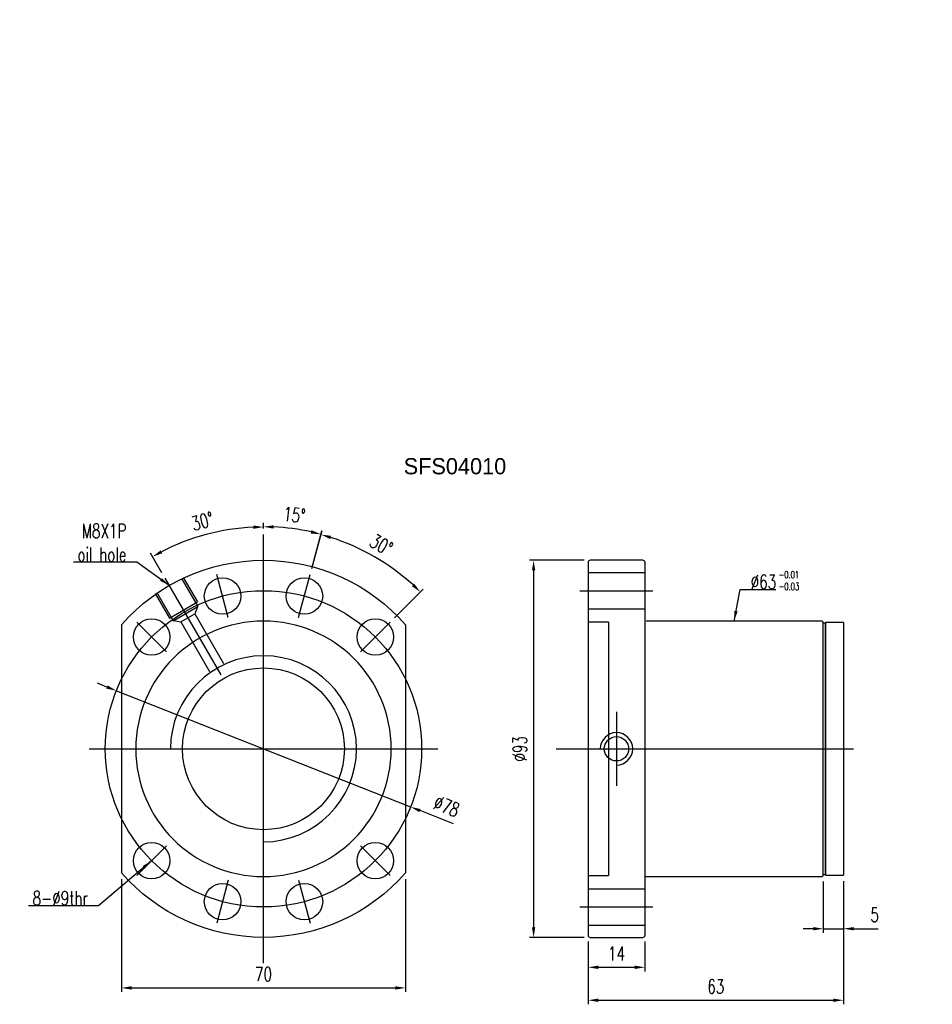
# Model space of a CAD drawing. Header units: inches. Extents: x 35 to 260, y 50 to 752.
import ezdxf
from ezdxf.lldxf.tags import DXFTag

# ---------------------------------------------------------------- set-up
doc = ezdxf.new("R2010")
doc.units = ezdxf.units.IN
doc.header["$LTSCALE"] = 5
doc.header["$MEASUREMENT"] = 0
for name, color, linetype in [('CHA', 7, 'Continuous'), ('CL', 1, 'CENTER'), ('DIM', 4, 'Continuous'), ('HID', 2, 'DASHED'), ('OUT', 3, 'Continuous')]:
    doc.layers.add(name, color=color, linetype=linetype)
doc.styles.add('DIM-7', font='SIMPLEX.shx', dxfattribs={"width": 0.7, "bigfont": 'chineset.shx'})
tags = doc.linetypes.add('CENTER', pattern=[2, 1.25, -0.25, 0.25, -0.25]).pattern_tags.tags
tags[10:11] = [DXFTag(74, 4), DXFTag(75, 0), DXFTag(340, '0'), DXFTag(46, 0.0), DXFTag(50, 0.0), DXFTag(44, 0.0), DXFTag(45, 0.0)]
tags[8:9] = [DXFTag(74, 4), DXFTag(75, 0), DXFTag(340, '0'), DXFTag(46, 0.0), DXFTag(50, 0.0), DXFTag(44, 0.0), DXFTag(45, 0.0)]
tags[6:7] = [DXFTag(74, 4), DXFTag(75, 0), DXFTag(340, '0'), DXFTag(46, 0.0), DXFTag(50, 0.0), DXFTag(44, 0.0), DXFTag(45, 0.0)]
tags[4:5] = [DXFTag(74, 4), DXFTag(75, 0), DXFTag(340, '0'), DXFTag(46, 0.0), DXFTag(50, 0.0), DXFTag(44, 0.0), DXFTag(45, 0.0)]
tags = doc.linetypes.add('DASHED', pattern=[0.75, 0.5, -0.25]).pattern_tags.tags
tags[6:7] = [DXFTag(74, 4), DXFTag(75, 0), DXFTag(340, '0'), DXFTag(46, 0.0), DXFTag(50, 0.0), DXFTag(44, 0.0), DXFTag(45, 0.0)]
tags[4:5] = [DXFTag(74, 4), DXFTag(75, 0), DXFTag(340, '0'), DXFTag(46, 0.0), DXFTag(50, 0.0), DXFTag(44, 0.0), DXFTag(45, 0.0)]
doc.dimstyles.new('CNS', dxfattribs={"dimtxt": 3.5, "dimasz": 2.5, "dimexe": 1, "dimexo": 1.5, "dimgap": 0.09, "dimtad": 0, "dimdsep": 46, "dimtxsty": 'DIM-7', "dimcen": 0.09, "dimclrd": 1, "dimclre": 1, "dimclrt": 4, "dimadec": 0, "dimazin": 0, "dimtfac": 1, "dimtix": 1, "dimtmove": 2, "dimatfit": 3, "dimfxl": 1, "dimtvp": 0.971429, "dimtolj": 1, "dimarcsym": 0})

# ---------------------------------------------------------------- blocks, each defined once
blk = doc.blocks.new('salomechen')
at = {"layer": 'DIM', "color": 4, "insert": (137.9, 152.31), "char_height": 3, "attachment_point": 1, "style": 'DIM-7'}
blk.add_mtext('\\A1;', dxfattribs=at)
blk = doc.blocks.new('*D3')
at = {"layer": 'DEFPOINTS', "color": 0, "transparency": 16777216}
for p in [(175.48, 67.36), (189.48, 67.36), (189.48, 59.49)]:
    blk.add_point(p, dxfattribs=at)
at = {"layer": 'DIM', "color": 4, "lineweight": -2, "transparency": 16777216}
for p, q in [((175.48, 65.86), (175.48, 58.49)), ((189.48, 65.86), (189.48, 58.49)), ((177.98, 59.49), (186.98, 59.49))]:
    blk.add_line(p, q, dxfattribs=at)
at = {"layer": 'DIM', "color": 4, "transparency": 16777216}
for points in [[(177.98, 59.91), (177.98, 59.07), (175.48, 59.49)], [(186.98, 59.91), (186.98, 59.07), (189.48, 59.49)]]:
    blk.add_solid(points, dxfattribs=at)
at = {"layer": 'DIM', "color": 4, "transparency": 16777216, "insert": (182.48, 62.89), "char_height": 3.5, "attachment_point": 5, "style": 'DIM-7'}
blk.add_mtext('\\A1;14', dxfattribs=at)
blk = doc.blocks.new('*D4')
at = {"layer": 'DEFPOINTS', "color": 0, "transparency": 16777216}
for p in [(238.48, 82.21), (175.48, 67.36), (238.48, 51.36)]:
    blk.add_point(p, dxfattribs=at)
at = {"layer": 'DIM', "color": 4, "lineweight": -2, "transparency": 16777216}
for p, q in [((238.48, 80.71), (238.48, 50.36)), ((175.48, 65.86), (175.48, 50.36)), ((177.98, 51.36), (235.98, 51.36))]:
    blk.add_line(p, q, dxfattribs=at)
at = {"layer": 'DIM', "color": 4, "transparency": 16777216}
for points in [[(177.98, 51.78), (177.98, 50.95), (175.48, 51.36)], [(235.98, 51.78), (235.98, 50.95), (238.48, 51.36)]]:
    blk.add_solid(points, dxfattribs=at)
at = {"layer": 'DIM', "color": 4, "transparency": 16777216, "insert": (206.98, 54.76), "char_height": 3.5, "attachment_point": 5, "style": 'DIM-7'}
blk.add_mtext('\\A1;63', dxfattribs=at)
blk = doc.blocks.new('*D5')
at = {"layer": 'DEFPOINTS', "color": 0, "transparency": 16777216}
for p in [(175.98, 159.86), (162.04, 66.86), (175.98, 66.86)]:
    blk.add_point(p, dxfattribs=at)
at = {"layer": 'DIM', "color": 4, "lineweight": -2, "transparency": 16777216}
for p, q in [((174.48, 159.86), (161.04, 159.86)), ((162.04, 157.36), (162.04, 69.36)), ((174.48, 66.86), (161.04, 66.86))]:
    blk.add_line(p, q, dxfattribs=at)
at = {"layer": 'DIM', "color": 4, "transparency": 16777216}
for points in [[(161.63, 157.36), (162.46, 157.36), (162.04, 159.86)], [(161.63, 69.36), (162.46, 69.36), (162.04, 66.86)]]:
    blk.add_solid(points, dxfattribs=at)
at = {"layer": 'DIM', "color": 4, "transparency": 16777216, "insert": (158.64, 113.36), "char_height": 3.5, "attachment_point": 5, "rotation": 90, "style": 'DIM-7'}
blk.add_mtext('\\A1;%%C93', dxfattribs=at)
blk = doc.blocks.new('*D6')
at = {"layer": 'DEFPOINTS', "color": 0, "transparency": 16777216}
for p in [(60.44, 82.75), (130.44, 82.75), (130.44, 54.41)]:
    blk.add_point(p, dxfattribs=at)
at = {"layer": 'DIM', "color": 4, "lineweight": -2, "transparency": 16777216}
for p, q in [((60.44, 81.25), (60.44, 53.41)), ((130.44, 81.25), (130.44, 53.41)), ((62.94, 54.41), (127.94, 54.41))]:
    blk.add_line(p, q, dxfattribs=at)
at = {"layer": 'DIM', "color": 4, "transparency": 16777216}
for points in [[(62.94, 54.83), (62.94, 53.99), (60.44, 54.41)], [(127.94, 54.83), (127.94, 53.99), (130.44, 54.41)]]:
    blk.add_solid(points, dxfattribs=at)
at = {"layer": 'DIM', "color": 4, "transparency": 16777216, "insert": (95.44, 57.81), "char_height": 3.5, "attachment_point": 5, "style": 'DIM-7'}
blk.add_mtext('\\A1;70', dxfattribs=at)
blk = doc.blocks.new('*D7')
at = {"layer": 'DEFPOINTS', "color": 0, "transparency": 16777216}
for p in [(95.44, 166.21), (104.95, 167.3), (106.96, 156.35), (104.11, 145.72), (95.44, 60.51)]:
    blk.add_point(p, dxfattribs=at)
at = {"layer": 'DIM', "color": 4, "lineweight": -2, "transparency": 16777216}
for p, q in [((95.44, 167.71), (95.44, 169.13)), ((107.34, 157.8), (109.87, 167.23))]:
    blk.add_line(p, q, dxfattribs=at)
blk.add_arc((95.44, 113.36), 54.77, 77.6154, 87.3846, dxfattribs=at)
at = {"layer": 'DIM', "color": 4, "transparency": 16777216}
for points in [[(97.93, 167.66), (97.95, 168.49), (95.44, 168.13)], [(107.28, 167.26), (107.09, 166.45), (109.61, 166.27)]]:
    blk.add_solid(points, dxfattribs=at)
at = {"layer": 'DIM', "color": 4, "transparency": 16777216, "insert": (103.03, 171.04), "char_height": 3.5, "attachment_point": 5, "rotation": 352.5, "style": 'DIM-7'}
blk.add_mtext('\\A1;15°', dxfattribs=at)
blk = doc.blocks.new('*D8')
at = {"layer": 'DEFPOINTS', "color": 0, "transparency": 16777216}
for p in [(126.81, 158.17), (106.96, 156.35), (104.11, 145.72), (126.67, 144.6), (119.36, 137.28)]:
    blk.add_point(p, dxfattribs=at)
at = {"layer": 'DIM', "color": 4, "lineweight": -2, "transparency": 16777216}
for p, q in [((107.34, 157.8), (109.85, 167.16)), ((127.73, 145.66), (134.82, 152.75))]:
    blk.add_line(p, q, dxfattribs=at)
blk.add_arc((95.44, 113.36), 54.7, 47.6189, 72.3811, dxfattribs=at)
at = {"layer": 'DIM', "color": 4, "transparency": 16777216}
for points in [[(111.88, 165.1), (112.11, 165.89), (109.59, 166.2)], [(132.6, 154.07), (132.02, 153.47), (134.12, 152.04)]]:
    blk.add_solid(points, dxfattribs=at)
at = {"layer": 'DIM', "color": 4, "transparency": 16777216, "insert": (124.49, 163.68), "char_height": 3.5, "attachment_point": 5, "rotation": 330, "style": 'DIM-7'}
blk.add_mtext('\\A1;30°', dxfattribs=at)
blk = doc.blocks.new('*D9')
at = {"layer": 'DEFPOINTS', "color": 0, "transparency": 16777216}
for p in [(85.94, 167.24), (95.44, 166.21), (71.13, 155.46), (84.9, 131.61), (95.44, 60.51)]:
    blk.add_point(p, dxfattribs=at)
at = {"layer": 'DIM', "color": 4, "lineweight": -2, "transparency": 16777216}
for p, q in [((95.44, 167.71), (95.44, 169.07)), ((70.38, 156.76), (67.58, 161.61))]:
    blk.add_line(p, q, dxfattribs=at)
blk.add_arc((95.44, 113.36), 54.71, 92.6185, 117.3815, dxfattribs=at)
at = {"layer": 'DIM', "color": 4, "transparency": 16777216}
for points in [[(92.93, 168.43), (92.95, 167.6), (95.44, 168.07)], [(70.48, 161.58), (70.08, 162.31), (68.08, 160.74)]]:
    blk.add_solid(points, dxfattribs=at)
at = {"layer": 'DIM', "color": 4, "transparency": 16777216, "insert": (80.4, 169.49), "char_height": 3.5, "attachment_point": 5, "rotation": 15, "style": 'DIM-7'}
blk.add_mtext('\\A1;30°', dxfattribs=at)
blk = doc.blocks.new('*D12')
at = {"layer": 'DEFPOINTS', "color": 0, "transparency": 16777216}
for p in [(233.48, 82.16), (238.48, 82.21), (238.48, 69.01)]:
    blk.add_point(p, dxfattribs=at)
at = {"layer": 'DIM', "color": 4, "lineweight": -2, "transparency": 16777216}
for p, q in [((233.48, 80.66), (233.48, 68.01)), ((238.48, 80.71), (238.48, 68.01)), ((230.98, 69.01), (228.48, 69.01)), ((233.48, 69.01), (238.48, 69.01)), ((240.98, 69.01), (247.04, 69.01))]:
    blk.add_line(p, q, dxfattribs=at)
at = {"layer": 'DIM', "color": 4, "transparency": 16777216}
for points in [[(230.98, 69.42), (230.98, 68.59), (233.48, 69.01)], [(240.98, 69.42), (240.98, 68.59), (238.48, 69.01)]]:
    blk.add_solid(points, dxfattribs=at)
at = {"layer": 'DIM', "color": 4, "transparency": 16777216, "insert": (246.14, 72.41), "char_height": 3.5, "attachment_point": 5, "style": 'DIM-7'}
blk.add_mtext('\\A1;5', dxfattribs=at)
blk = doc.blocks.new('*D13')
at = {"layer": 'DEFPOINTS', "color": 0, "transparency": 16777216}
for p in [(59.16, 127.69), (131.71, 99.04)]:
    blk.add_point(p, dxfattribs=at)
at = {"layer": 'DIM', "color": 4, "lineweight": -2, "transparency": 16777216}
for p, q in [((56.84, 128.6), (54.51, 129.52)), ((59.16, 127.69), (131.71, 99.04)), ((142.28, 94.87), (134.04, 98.12))]:
    blk.add_line(p, q, dxfattribs=at)
at = {"layer": 'DIM', "color": 4, "transparency": 16777216}
for points in [[(56.99, 128.99), (56.68, 128.22), (59.16, 127.69)], [(134.19, 98.51), (133.88, 97.73), (131.71, 99.04)]]:
    blk.add_solid(points, dxfattribs=at)
at = {"layer": 'DIM', "color": 4, "transparency": 16777216, "insert": (140.57, 99.2), "char_height": 3.5, "attachment_point": 5, "rotation": 338.454, "style": 'DIM-7'}
blk.add_mtext('\\A1;∅78', dxfattribs=at)

msp = doc.modelspace()

# ---------------------------------------------------------------- linework, layer by layer
at = {"layer": 'CL', "color": 7}
for p, q in [((95.438, 60.513), (95.438, 166.213)), ((71.131, 155.463), (84.904, 131.608)), ((86.767, 145.721), (83.92, 156.346)), ((104.108, 145.721), (106.955, 156.346)), ((173.479, 152.363), (191.479, 152.363)), ((71.52, 137.28), (64.201, 144.599)), ((119.356, 137.28), (126.674, 144.599)), ((182.479, 122.518), (182.479, 104.207)), ((52.438, 113.363), (138.438, 113.363)), ((167.629, 113.363), (240.949, 113.363)), ((231.979, 113.363), (240.479, 113.363)), ((71.52, 89.445), (64.201, 82.126)), ((119.356, 89.445), (126.674, 82.126)), ((86.767, 81.004), (83.92, 70.379)), ((104.108, 81.004), (106.955, 70.379)), ((173.479, 74.363), (191.479, 74.363))]:
    msp.add_line(p, q, dxfattribs=at)
msp.add_circle((95.438, 113.363), 39, dxfattribs=at)
at = {"layer": 'DIM', "color": 7}
msp.add_arc((95.438, 113.363), 22.937, 270, 180, dxfattribs=at)
at = {"layer": 'HID', "color": 7}
for p, q in [((75.652, 155.633), (79.152, 149.571)), ((175.479, 156.863), (189.479, 156.863)), ((75.219, 155.383), (79.219, 148.455)), ((68.724, 151.633), (72.224, 145.571)), ((69.157, 151.883), (73.157, 144.955)), ((72.224, 145.571), (79.152, 149.571)), ((73.157, 144.955), (79.219, 148.455)), ((79.132, 148.405), (78.52, 146.665)), ((75.056, 144.665), (78.52, 146.665)), ((78.52, 146.665), (85.586, 134.427)), ((175.479, 147.863), (189.479, 147.863)), ((73.243, 145.005), (75.056, 144.665)), ((75.056, 144.665), (82.122, 132.427)), ((180.479, 144.613), (175.479, 144.613)), ((180.479, 144.613), (180.479, 113.363)), ((180.479, 113.363), (180.479, 82.113)), ((175.479, 82.113), (180.479, 82.113)), ((175.479, 78.863), (189.479, 78.863)), ((175.479, 69.863), (189.479, 69.863))]:
    msp.add_line(p, q, dxfattribs=at)
at = {"layer": 'HID', "color": 7, "extrusion": (0, 0, -1)}
msp.add_circle((-95.438, 113.363), 31.5, dxfattribs=at)
at = {"layer": 'HID', "color": 7}
msp.add_circle((182.479, 113.363), 3, dxfattribs=at)
msp.add_arc((182.479, 113.363), 4, 270, 180, dxfattribs=at)
at = {"layer": 'OUT', "color": 7}
for p, q in [((175.479, 159.363), (175.479, 67.363)), ((188.979, 159.863), (175.979, 159.863)), ((189.479, 159.363), (189.479, 67.363)), ((60.438, 143.977), (60.438, 82.748)), ((130.438, 143.977), (130.438, 82.748)), ((233.179, 144.863), (189.779, 144.863)), ((233.979, 144.363), (233.479, 144.363)), ((233.479, 82.363), (233.479, 144.363)), ((233.979, 144.513), (233.979, 82.213)), ((238.479, 144.513), (233.979, 144.513)), ((233.979, 82.363), (233.979, 144.363)), ((238.479, 144.513), (238.479, 82.213)), ((189.479, 81.863), (233.179, 81.863)), ((233.479, 82.363), (233.979, 82.363)), ((233.979, 82.213), (238.479, 82.213)), ((175.979, 66.863), (188.979, 66.863))]:
    msp.add_line(p, q, dxfattribs=at)
for centre, radius in [((85.344, 151.034), 4.5), ((105.532, 151.034), 4.5), ((67.861, 140.94), 4.5), ((123.015, 140.94), 4.5), ((95.438, 113.363), 19.953), ((67.861, 85.785), 4.5), ((123.015, 85.785), 4.5), ((85.344, 75.691), 4.5), ((105.532, 75.691), 4.5)]:
    msp.add_circle(centre, radius, dxfattribs=at)
at = {"layer": 'OUT', "color": 7, "extrusion": (0, 0, -1)}
for start, end in [(41.17622, 138.82378), (221.17622, 318.82378)]:
    msp.add_arc((-95.438, 113.363), 46.5, start, end, dxfattribs=at)
at = {"layer": 'OUT', "color": 7}
for centre, radius, start, end in [((175.979, 159.363), 0.5, 90, 180), ((188.979, 159.363), 0.5, 0, 90), ((233.179, 144.563), 0.3, 0, 90), ((233.179, 82.163), 0.3, 270, 360), ((175.979, 67.363), 0.5, 180, 270), ((188.979, 67.363), 0.5, 270, 0)]:
    msp.add_arc(centre, radius, start, end, dxfattribs=at)
msp.add_open_spline([(233.479, 82.163), (233.479, 82.247), (233.479, 82.349), (233.479, 82.869), (233.479, 83.464), (233.479, 85.04), (233.479, 86.027), (233.479, 88.306), (233.479, 89.608), (233.479, 92.547), (233.479, 94.141), (233.479, 97.552), (233.479, 99.392), (233.479, 103.209), (233.479, 105.173), (233.479, 109.208), (233.479, 111.296), (233.479, 115.407), (233.479, 117.45), (233.479, 121.51), (233.479, 123.502), (233.479, 127.294), (233.479, 129.122), (233.479, 132.574), (233.479, 134.161), (233.479, 137.068), (233.479, 138.399), (233.479, 140.691), (233.479, 141.66), (233.479, 143.242), (233.479, 143.851), (233.479, 144.375), (233.479, 144.478), (233.479, 144.563)], degree=3, knots=[0.04386777, 0.04386777, 0.04386777, 0.04386777, 0.06233345, 0.06233345, 0.12482194, 0.12482194, 0.18731044, 0.18731044, 0.24979893, 0.24979893, 0.31228743, 0.31228743, 0.37477593, 0.37477593, 0.43726442, 0.43726442, 0.49975292, 0.49975292, 0.56224141, 0.56224141, 0.62472991, 0.62472991, 0.68721841, 0.68721841, 0.7497069, 0.7497069, 0.8121954, 0.8121954, 0.8746839, 0.8746839, 0.93717239, 0.93717239, 0.95608719, 0.95608719, 0.95608719, 0.95608719], dxfattribs=at)

# ---------------------------------------------------------------- block references
at = {"layer": 'CHA', "xscale": 0.8000000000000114, "yscale": 0.8000000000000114, "zscale": 0.8000000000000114}
msp.add_blockref('salomechen', (150.03, 171.315), dxfattribs=at)

# ---------------------------------------------------------------- texts
at = {"layer": 'DIM', "color": 0, "insert": (130.012, 185.057), "char_height": 4, "width": 53.23888, "attachment_point": 1}
msp.add_mtext('SFS04010', dxfattribs=at)
at = {"layer": 'DIM', "color": 7, "char_height": 3.5, "style": 'DIM-7'}
for s, insert, attachment_point in [('\\A1;M8X1P\\Poil hole', (61.643, 159.518), 9), ('\\A1;%%C63', (215.567, 152.778), 7), ('8-%%c9thr', (52.155, 74.773), 9)]:
    msp.add_mtext(s, dxfattribs=dict(at, insert=insert, attachment_point=attachment_point))
at = {"layer": 'DIM', "color": 7, "insert": (222.494, 157.192), "char_height": 1.75, "width": 8.89369, "attachment_point": 1, "style": 'DIM-7'}
msp.add_mtext('-0.01\\P-0.03', dxfattribs=at)

# ---------------------------------------------------------------- dimensions: what is measured, and where the dimension line sits
at = {"layer": 'DIM', "color": 7}
for base, line1, line2, picture, middle in [((85.938, 167.239), ((95.438, 60.513), (95.438, 166.213)), ((71.131, 155.463), (84.904, 131.608)), '*D9', (80.398, 169.49)), ((104.949, 167.302), ((95.438, 60.513), (95.438, 166.213)), ((104.108, 145.721), (106.955, 156.346)), '*D7', (103.031, 171.037)), ((126.811, 158.169), ((119.356, 137.28), (126.674, 144.599)), ((104.108, 145.721), (106.955, 156.346)), '*D8', (124.487, 163.677))]:
    dim = msp.add_angular_dim_2l(base=base, line1=line1, line2=line2, dimstyle='CNS', override={"dimclrd": 4, "dimclre": 4}, dxfattribs=at)
    dim.commit()
    dim.dimension.update_dxf_attribs({"geometry": picture, "text_midpoint": middle})
dim = msp.add_linear_dim(base=(162.044, 66.863), p1=(175.979, 159.863), p2=(175.979, 66.863), angle=90, text='%%C<>', dimstyle='CNS', override={"dimclrd": 4, "dimclre": 4}, dxfattribs=at)
dim.commit()
dim.dimension.update_dxf_attribs({"geometry": '*D5', "text_midpoint": (158.644, 113.363)})
dim = msp.add_diameter_dim_2p(p1=(59.163, 127.685), p2=(131.713, 99.04), dimstyle='CNS', override={"dimclrd": 4, "dimclre": 4}, dxfattribs=at)
dim.commit()
dim.dimension.update_dxf_attribs({"geometry": '*D13', "text_midpoint": (140.571, 99.198)})
for base, p1, p2, picture, middle in [((130.438, 54.411), (60.438, 82.748), (130.438, 82.748), '*D6', (95.438, 57.811)), ((238.479, 51.364), (175.479, 67.363), (238.479, 82.213), '*D4', (206.979, 54.764)), ((189.479, 59.489), (175.479, 67.363), (189.479, 67.363), '*D3', (182.479, 62.889))]:
    dim = msp.add_linear_dim(base=base, p1=p1, p2=p2, dimstyle='CNS', override={"dimclrd": 4, "dimclre": 4}, dxfattribs=at)
    dim.commit()
    dim.dimension.update_dxf_attribs({"geometry": picture, "text_midpoint": middle})
dim = msp.add_linear_dim(base=(238.479, 69.008), p1=(233.479, 82.163), p2=(238.479, 82.213), dimstyle='CNS', override={"dimclrd": 4, "dimclre": 4, "dimtmove": 0}, dxfattribs=at)
dim.commit()
dim.dimension.update_dxf_attribs({"geometry": '*D12', "text_midpoint": (246.135, 69.008), "dimtype": 160})

# ---------------------------------------------------------------- leaders
at = {"layer": 'DIM', "color": 7, "annotation_type": 0, "has_hookline": 1}
for points, override, hookline_direction, text_width in [([(72.188, 153.633), (64.233, 159.428), (61.733, 159.428)], {"dimgap": 0.09, "dimtad": 1, "dimclrd": 4, "dimclre": 4}, 1, 13.067), ([(211.479, 144.863), (212.977, 152.688), (215.477, 152.688)], {"dimgap": 0.09, "dimtad": 1, "dimclrd": 4, "dimclre": 4}, 0, 6.183), ([(67.861, 85.785), (54.745, 74.683), (52.245, 74.683)], {"dimtad": 1, "dimclrd": 4, "dimclre": 4}, 1, 14.7)]:
    msp.add_leader(points, dimstyle='CNS', override=override, dxfattribs=dict(at, hookline_direction=hookline_direction, text_width=text_width))

doc.saveas('drawing.dxf')
